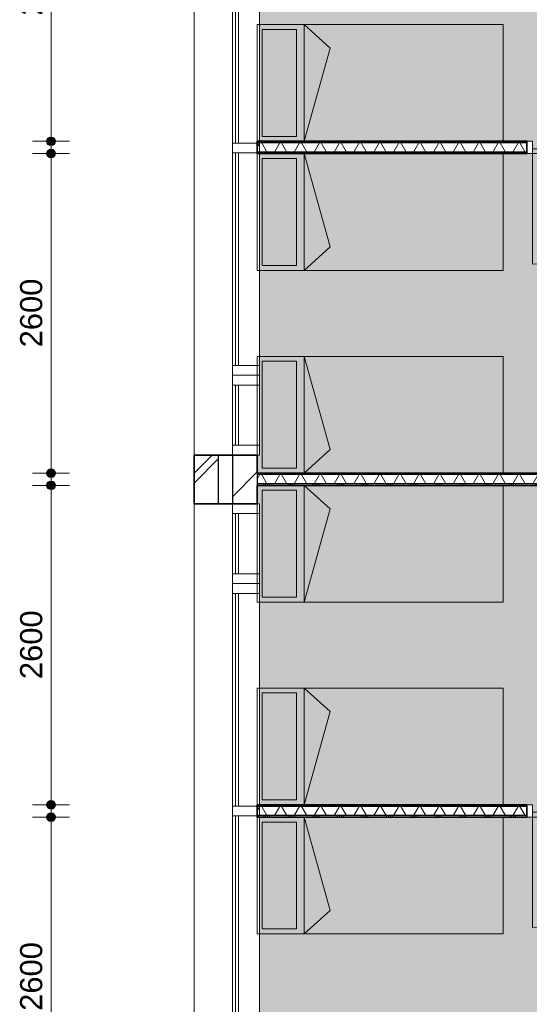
# Model space of a CAD drawing. Header units: millimetres. Extents: x 76115 to 117635, y -12665 to 37646.
# Tile 28 of 52: x 76115 to 80262, y 15592 to 23606. Entities that reach past the tile are written whole.
import ezdxf

# ---------------------------------------------------------------- set-up
doc = ezdxf.new("R2010")
doc.units = ezdxf.units.MM
doc.linetypes.add('Hidden', pattern=[4, 2, -2])
for name, color, linetype, lineweight in [('A-ANNO-DIMS', 211, 'Continuous', 9), ('A-ANNO-DIMS-100', 211, 'Continuous', 9), ('A-AREA-PATT', 32, 'Continuous', 9), ('A-DETL', 90, 'Continuous', 13), ('A-DOOR', 31, 'Continuous', 18), ('A-DOOR-FRAM', 31, 'Continuous', 13), ('A-GLAZ-CURT', 52, 'Continuous', 13), ('A-GLAZ-CWMG', 51, 'Continuous', 13), ('A-WALL', 113, 'Continuous', 18), ('A-WALL-PATT', 111, 'Continuous', 35), ('I-WALL', 2, 'Continuous', 18)]:
    doc.layers.add(name, color=color, linetype=linetype, lineweight=lineweight)
doc.styles.add('Arial', font='arial.ttf', dxfattribs={"height": 180})
doc.dimstyles.new('1_8mm', dxfattribs={"dimscale": 304.8, "dimtxt": 183.646692, "dimasz": 0.918635, "dimexe": 0.492126, "dimexo": 0.0625, "dimgap": 0.059055, "dimtad": 1, "dimdec": 0, "dimrnd": 5, "dimzin": 0, "dimdsep": 46, "dimtxsty": 'Arial', "dimblk1": 'DOTSMALL', "dimblk2": 'DOTSMALL', "dimsah": 1, "dimcen": 0.09, "dimdle": 0.590551, "dimazin": 0, "dimtfac": 1, "dimtdec": 4, "dimtix": 1, "dimtmove": 0, "dimatfit": 3, "dimfxl": 0.492126, "dimfxlon": 1, "dimtvp": 1, "dimtolj": 1, "dimtzin": 0, "dimlwd": 13, "dimlwe": 13, "dimarcsym": 2})
pattern_1 = [(270, (81148.13, 22615.74), (200, 7e-13), []), (270, (81132.13, 22615.74), (200, 7e-13), []), (270, (81116.13, 22615.74), (200, 7e-13), []), (270, (81100.13, 22615.74), (200, 7e-13), [])]
pattern_2 = [(270, (81148.13, 19915.72), (200, 7e-13), []), (270, (81132.13, 19915.72), (200, 7e-13), []), (270, (81116.13, 19915.72), (200, 7e-13), []), (270, (81100.13, 19915.72), (200, 7e-13), [])]
pattern_3 = [(270, (81148.13, 17215.7), (200, 7e-13), []), (270, (81132.13, 17215.7), (200, 7e-13), []), (270, (81116.13, 17215.7), (200, 7e-13), []), (270, (81100.13, 17215.7), (200, 7e-13), [])]

# ---------------------------------------------------------------- blocks, each defined once
blk = doc.blocks.new('System Panel - glas_offset-35-7501420-plot_01')
at = {"layer": 'A-GLAZ-CURT'}
for p, q in [((865, 47.5), (-865, 47.5)), ((-865, 47.5), (-865, 22.5)), ((-865, 22.5), (865, 22.5)), ((865, 22.5), (865, 47.5))]:
    blk.add_line(p, q, dxfattribs=at)
blk = doc.blocks.new('Rectangular Mullion - 80x220-V5-plot_01')
at = {"layer": 'A-GLAZ-CWMG'}
for p, q in [((77847.6, 22601.5), (77847.6, 24331.5)), ((78067.6, 22615.7), (78067.6, 24331.5))]:
    blk.add_line(p, q, dxfattribs=at)
blk = doc.blocks.new('Rectangular Mullion - 80x220-7501421-plot_01')
at = {"layer": 'A-GLAZ-CWMG'}
for p, q in [((-80, 0), (0, 0)), ((-80, -220), (-80, 0)), ((0, 0), (0, -220)), ((0, -220), (-80, -220))]:
    blk.add_line(p, q, dxfattribs=at)
blk = doc.blocks.new('Rectangular Mullion - 80x220-V6-plot_01')
at = {"layer": 'A-GLAZ-CWMG'}
for p, q in [((77847.6, 20791.5), (77847.6, 22521.5)), ((78067.6, 20791.5), (78067.6, 22515.8))]:
    blk.add_line(p, q, dxfattribs=at)
blk = doc.blocks.new('Rectangular Mullion - 80x220-7501417-plot_01')
at = {"layer": 'A-GLAZ-CWMG'}
for p, q in [((-40, 0), (40, 0)), ((-40, -220), (-40, 0)), ((40, 0), (40, -220)), ((40, -220), (-40, -220))]:
    blk.add_line(p, q, dxfattribs=at)
blk = doc.blocks.new('System Panel - glas_offset-35-7501423-plot_01')
at = {"layer": 'A-GLAZ-CURT'}
for p, q in [((245, 47.5), (-245, 47.5)), ((-245, 47.5), (-245, 22.5)), ((-245, 22.5), (245, 22.5)), ((245, 22.5), (245, 47.5))]:
    blk.add_line(p, q, dxfattribs=at)
blk = doc.blocks.new('Rectangular Mullion - 80x220-7501419-plot_01')
at = {"layer": 'A-GLAZ-CWMG'}
for p, q in [((83727.6, 36265.8), (84217.7, 36265.8)), ((83727.6, 36045.8), (84217.7, 36045.8))]:
    blk.add_line(p, q, dxfattribs=at)
blk = doc.blocks.new('Rectangular Mullion - 80x220-7501424-plot_01')
at = {"layer": 'A-GLAZ-CWMG'}
for p, q in [((-80, 0), (0, 0)), ((-80, -220), (-80, 0)), ((0, 0), (0, -220)), ((0, -220), (-80, -220))]:
    blk.add_line(p, q, dxfattribs=at)
blk = doc.blocks.new('Rectangular Mullion - 80x220-7501425-plot_01')
at = {"layer": 'A-GLAZ-CWMG'}
for p, q in [((0, 0), (-80, 0)), ((-80, 0), (-80, -220)), ((0, -220), (0, 0)), ((-80, -220), (0, -220))]:
    blk.add_line(p, q, dxfattribs=at)
blk = doc.blocks.new('Rectangular Mullion - 80x220-V7-plot_01')
at = {"layer": 'A-GLAZ-CWMG'}
for p, q in [((77847.6, 17205.6), (77847.6, 18935.6)), ((78067.6, 17215.7), (78067.6, 18935.6))]:
    blk.add_line(p, q, dxfattribs=at)
blk = doc.blocks.new('Rectangular Mullion - 80x220-7501422-plot_01')
at = {"layer": 'A-GLAZ-CWMG'}
for p, q in [((0, 0), (-80, 0)), ((-80, 0), (-80, -220)), ((0, -220), (0, 0)), ((-80, -220), (0, -220))]:
    blk.add_line(p, q, dxfattribs=at)
blk = doc.blocks.new('Rectangular Mullion - 80x220-V8-plot_01')
at = {"layer": 'A-GLAZ-CWMG'}
for p, q in [((77847.6, 15395.6), (77847.6, 17125.6)), ((78067.6, 15395.6), (78067.6, 17115.7))]:
    blk.add_line(p, q, dxfattribs=at)
blk = doc.blocks.new('200_32_ISR_deur_binnen - dagmaat 0900x2300-7594411-plot_01')
at = {"layer": 'A-DOOR', "lineweight": 13}
blk.add_hatch(color=256, dxfattribs=at).paths.add_polyline_path([(450, -10), (-450, -10), (-450, -50), (450, -50)])
at = {"layer": 'A-DOOR', "linetype": 'Hidden', "lineweight": 13}
blk.add_line((-450, -10), (450, -10), dxfattribs=at)
at = {"layer": 'A-DOOR', "lineweight": 13}
for p, q in [((-450, -10), (450, -10)), ((-450, -50), (-450, -10)), ((-450, -50), (-450, -950)), ((-450, -50), (450, -50)), ((450, -50), (-450, -50)), ((450, -10), (450, -50))]:
    blk.add_line(p, q, dxfattribs=at)
blk.add_arc((-450, -50), 900, 270, 0, dxfattribs=at)
at = {"layer": 'A-DOOR-FRAM'}
for p, q in [((-495, 50), (-450, 50)), ((-450, 50), (-450, -50)), ((450, -50), (450, 50)), ((450, 50), (495, 50)), ((-450, -50), (-495, -50)), ((495, -50), (450, -50))]:
    blk.add_line(p, q, dxfattribs=at)
blk = doc.blocks.new('DIMBLOCK36-plot_01')
at = {"layer": 'A-ANNO-DIMS-100', "lineweight": 25}
h = blk.add_hatch(color=256, dxfattribs=at)
edge = h.paths.add_edge_path()
edge.add_arc((76370.1, 17115.7), 35, 0, 360)
h = blk.add_hatch(color=256, dxfattribs=at)
edge = h.paths.add_edge_path()
edge.add_arc((76370.1, 14515.7), 35, 0, 360)
at = {"layer": 'A-ANNO-DIMS-100', "lineweight": 13}
for p, q in [((76370.1, 17295.7), (76370.1, 14335.7)), ((76370.1, 17115.7), (76220.1, 17115.7)), ((76370.1, 17115.7), (76520.1, 17115.7)), ((76370.1, 14515.7), (76220.1, 14515.7)), ((76370.1, 14515.7), (76520.1, 14515.7))]:
    blk.add_line(p, q, dxfattribs=at)
at = {"layer": 'A-ANNO-DIMS-100', "lineweight": 25}
for centre in [(76370.1, 17115.7), (76370.1, 14515.7)]:
    blk.add_circle(centre, 35, dxfattribs=at)
at = {"layer": 'A-ANNO-DIMS-100', "color": 0, "lineweight": 13, "insert": (76118.4, 15538.8), "char_height": 180, "width": 664.518, "attachment_point": 1, "rotation": 90, "line_spacing_factor": 0.941778, "style": 'Arial'}
blk.add_mtext('2600', dxfattribs=at)
blk = doc.blocks.new('_DotSmall')
at = {"color": 0, "linetype": 'ByBlock', "const_width": 0.5}
blk.add_lwpolyline([(-0.0625, 0, 1), (0.0625, 0, 1)], format="xyb", close=True, dxfattribs=at)
blk = doc.blocks.new('DIMBLOCK37-plot_01')
at = {"layer": 'A-ANNO-DIMS-100', "lineweight": 25}
h = blk.add_hatch(color=256, dxfattribs=at)
edge = h.paths.add_edge_path()
edge.add_arc((76370.1, 19815.7), 35, 0, 360)
h = blk.add_hatch(color=256, dxfattribs=at)
edge = h.paths.add_edge_path()
edge.add_arc((76370.1, 17215.7), 35, 0, 360)
at = {"layer": 'A-ANNO-DIMS-100', "lineweight": 13}
for p, q in [((76370.1, 17035.7), (76370.1, 19995.7)), ((76370.1, 19815.7), (76220.1, 19815.7)), ((76370.1, 19815.7), (76520.1, 19815.7)), ((76370.1, 17215.7), (76220.1, 17215.7)), ((76370.1, 17215.7), (76520.1, 17215.7))]:
    blk.add_line(p, q, dxfattribs=at)
at = {"layer": 'A-ANNO-DIMS-100', "lineweight": 25}
for centre in [(76370.1, 19815.7), (76370.1, 17215.7)]:
    blk.add_circle(centre, 35, dxfattribs=at)
at = {"layer": 'A-ANNO-DIMS-100', "color": 0, "lineweight": 13, "insert": (76118.4, 18238.8), "char_height": 180, "width": 664.518, "attachment_point": 1, "rotation": 90, "line_spacing_factor": 0.941778, "style": 'Arial'}
blk.add_mtext('2600', dxfattribs=at)
blk = doc.blocks.new('DIMBLOCK38-plot_01')
at = {"layer": 'A-ANNO-DIMS-100', "lineweight": 25}
h = blk.add_hatch(color=256, dxfattribs=at)
edge = h.paths.add_edge_path()
edge.add_arc((76370.1, 22515.7), 35, 0, 360)
h = blk.add_hatch(color=256, dxfattribs=at)
edge = h.paths.add_edge_path()
edge.add_arc((76370.1, 19915.7), 35, 0, 360)
at = {"layer": 'A-ANNO-DIMS-100', "lineweight": 13}
for p, q in [((76370.1, 22695.7), (76370.1, 19735.7)), ((76370.1, 22515.7), (76220.1, 22515.7)), ((76370.1, 22515.7), (76520.1, 22515.7)), ((76370.1, 19915.7), (76220.1, 19915.7)), ((76370.1, 19915.7), (76520.1, 19915.7))]:
    blk.add_line(p, q, dxfattribs=at)
at = {"layer": 'A-ANNO-DIMS-100', "lineweight": 25}
for centre in [(76370.1, 22515.7), (76370.1, 19915.7)]:
    blk.add_circle(centre, 35, dxfattribs=at)
at = {"layer": 'A-ANNO-DIMS-100', "color": 0, "lineweight": 13, "insert": (76118.4, 20938.8), "char_height": 180, "width": 664.518, "attachment_point": 1, "rotation": 90, "line_spacing_factor": 0.941778, "style": 'Arial'}
blk.add_mtext('2600', dxfattribs=at)
blk = doc.blocks.new('DIMBLOCK39-plot_01')
at = {"layer": 'A-ANNO-DIMS-100', "lineweight": 25}
h = blk.add_hatch(color=256, dxfattribs=at)
edge = h.paths.add_edge_path()
edge.add_arc((76370.1, 25215.8), 35, 0, 360)
h = blk.add_hatch(color=256, dxfattribs=at)
edge = h.paths.add_edge_path()
edge.add_arc((76370.1, 22615.7), 35, 0, 360)
at = {"layer": 'A-ANNO-DIMS-100', "lineweight": 13}
for p, q in [((76370.1, 25395.8), (76370.1, 22435.7)), ((76370.1, 25215.8), (76220.1, 25215.8)), ((76370.1, 25215.8), (76520.1, 25215.8)), ((76370.1, 22615.7), (76220.1, 22615.7)), ((76370.1, 22615.7), (76520.1, 22615.7))]:
    blk.add_line(p, q, dxfattribs=at)
at = {"layer": 'A-ANNO-DIMS-100', "lineweight": 25}
for centre in [(76370.1, 25215.8), (76370.1, 22615.7)]:
    blk.add_circle(centre, 35, dxfattribs=at)
at = {"layer": 'A-ANNO-DIMS-100', "color": 0, "lineweight": 13, "insert": (76118.4, 23638.9), "char_height": 180, "width": 664.518, "attachment_point": 1, "rotation": 90, "line_spacing_factor": 0.941778, "style": 'Arial'}
blk.add_mtext('2600', dxfattribs=at)

msp = doc.modelspace()

# ---------------------------------------------------------------- hatches: boundary and pattern name
at = {"layer": 'A-AREA-PATT'}
h = msp.add_hatch(color=9, dxfattribs=at)
h.paths.add_polyline_path([(81187.7, 22565.7), (81187.7, 22615.7), (84247.7, 22615.7), (84247.7, 25215.8), (78048.6, 25215.8), (78048.6, 25061.5), (78067.6, 25061.5), (78067.6, 22615.7), (80287.7, 22615.7), (80287.7, 22565.7)])
h.paths.add_polyline_path([(84297.7, 22660.7), (84297.7, 23560.7), (84287.7, 23560.7), (84287.7, 22660.7)])
h = msp.add_hatch(color=9, dxfattribs=at)
h.paths.add_polyline_path([(84247.7, 19915.7), (84247.7, 22515.7), (78067.6, 22515.7), (78067.6, 20061.5), (78048.6, 20061.5), (78048.6, 19915.7), (81366.6, 19915.7)])
h.paths.add_polyline_path([(84287.7, 21570.7), (84297.7, 21570.7), (84297.7, 22470.7), (84287.7, 22470.7)])
h.paths.add_polyline_path([(81187.7, 22555.7), (81187.7, 22565.7), (80287.7, 22565.7), (80287.7, 22555.7)])
h = msp.add_hatch(color=9, dxfattribs=at)
h.paths.add_polyline_path([(81187.7, 17165.7), (81187.7, 17215.7), (84247.7, 17215.7), (84247.7, 19815.7), (78048.6, 19815.7), (78048.6, 19665.6), (78067.6, 19665.6), (78067.6, 17215.7), (80287.7, 17215.7), (80287.7, 17165.7)])
h.paths.add_polyline_path([(84287.7, 17260.7), (84297.7, 17260.7), (84297.7, 18160.7), (84287.7, 18160.7), (84287.7, 17282.5)])
h = msp.add_hatch(color=9, dxfattribs=at)
h.paths.add_polyline_path([(81187.7, 14515.7), (84247.7, 14515.7), (84247.7, 17115.7), (78067.6, 17115.7), (78067.6, 14665.6), (78048.6, 14665.6), (78048.6, 14515.7), (80287.7, 14515.7)])
h.paths.add_polyline_path([(84287.7, 16170.7), (84297.7, 16170.7), (84297.7, 17070.7), (84287.7, 17070.7)])
h.paths.add_polyline_path([(80287.7, 17155.7), (81187.7, 17155.7), (81187.7, 17165.7), (80287.7, 17165.7)])
at = {"layer": 'A-WALL-PATT', "lineweight": 9}
h = msp.add_hatch(dxfattribs=at)
h.set_pattern_fill('FP_1', color=256, style=0, pattern_type=2)
h.set_pattern_definition([(45, (0, 0), (-282.8427, 282.8427), []), (45, (0, 80), (-282.8427, 282.8427), [])])
h.paths.add_polyline_path([(77733.6, 3351.6), (77733.6, 3865.5), (77533.6, 3865.5), (77533.6, 3351.6)])
h.paths.add_polyline_path([(77733.6, 8865.5), (77733.6, 9265.5), (77533.6, 9265.5), (77533.6, 8865.5)])
h.paths.add_polyline_path([(77733.6, 14265.6), (77733.6, 14665.6), (77533.6, 14665.6), (77533.6, 14265.6)])
h.paths.add_polyline_path([(77533.6, 19665.6), (77733.6, 19665.6), (77733.6, 20061.5), (77533.6, 20061.5)])
h.paths.add_polyline_path([(77533.6, 25061.5), (77733.6, 25061.5), (77733.6, 25465.7), (77533.6, 25465.7)])
h.paths.add_polyline_path([(77733.6, 30465.7), (77733.6, 30865.8), (77533.6, 30865.8), (77533.6, 30465.7)])
h.paths.add_polyline_path([(77533.6, 35865.8), (77733.6, 35865.8), (77733.6, 36379.8), (77533.6, 36379.8), (77533.6, 36064.8)])
h = msp.add_hatch(dxfattribs=at)
h.set_pattern_fill('FP_2', color=256, angle=45, style=0, pattern_type=2)
h.set_pattern_definition([(45, (0, 0), (-212.132, 212.132), [])])
h.paths.add_polyline_path([(77848.6, 3666.6), (78048.6, 3666.6), (78048.6, 3865.5), (77848.6, 3865.5)])
h.paths.add_polyline_path([(78048.6, 8865.5), (78048.6, 9265.5), (77848.6, 9265.5), (77848.6, 8865.5)])
h.paths.add_polyline_path([(77848.6, 14265.6), (78048.6, 14265.6), (78048.6, 14665.6), (77848.6, 14665.6), (77848.6, 14433.1)])
h.paths.add_polyline_path([(77848.6, 19665.6), (78048.6, 19665.6), (78048.6, 20061.5), (77848.6, 20061.5)])
h.paths.add_polyline_path([(78048.6, 25061.5), (78048.6, 25465.7), (77848.6, 25465.7), (77848.6, 25061.5)])
h.paths.add_polyline_path([(78048.6, 30465.7), (78048.6, 30865.8), (77848.6, 30865.8), (77848.6, 30465.7)])
h.paths.add_polyline_path([(78048.6, 35865.8), (78048.6, 36064.8), (77848.6, 36064.8), (77848.6, 35865.8)])
h = msp.add_hatch(dxfattribs=at)
h.set_pattern_fill('FP_13', color=256, angle=-270, style=0, pattern_type=2)
h.set_pattern_definition(pattern_1)
h.paths.add_polyline_path([(84247.7, 22603.2), (84247.7, 22615.7), (81232.7, 22615.7), (81232.7, 22603.2), (83408.8, 22603.2)])
h.paths.add_polyline_path([(80242.7, 22603.2), (80242.7, 22615.7), (78048.6, 22615.7), (78048.6, 22603.2)])
h = msp.add_hatch(dxfattribs=at)
h.set_pattern_fill('FP_14', color=256, angle=-300, style=0, pattern_type=2)
h.set_pattern_definition([(240, (81148.13, 22615.74), (121.2436, -70), []), (300, (81148.13, 22615.74), (121.2436, 70), [])])
h.paths.add_polyline_path([(84260.2, 22528.2), (84260.2, 22603.2), (81232.7, 22603.2), (81232.7, 22528.2), (84247.7, 22528.2)])
h.paths.add_polyline_path([(78048.6, 22528.2), (80242.7, 22528.2), (80242.7, 22603.2), (78048.6, 22603.2)])
h = msp.add_hatch(dxfattribs=at)
h.set_pattern_fill('FP_13', color=256, angle=-270, style=0, pattern_type=2)
h.set_pattern_definition(pattern_1)
h.paths.add_polyline_path([(84247.7, 22515.7), (84247.7, 22528.2), (81232.7, 22528.2), (81232.7, 22515.7), (83408.8, 22515.7)])
h.paths.add_polyline_path([(80242.7, 22515.7), (80242.7, 22528.2), (78048.6, 22528.2), (78048.6, 22515.7)])
h = msp.add_hatch(dxfattribs=at)
h.set_pattern_fill('FP_15', color=256, angle=-270, style=0, pattern_type=2)
h.set_pattern_definition(pattern_2)
h.paths.add_polyline_path([(84247.7, 19903.2), (84247.7, 19915.7), (78048.6, 19915.7), (78048.6, 19903.2), (81366.6, 19903.2)])
h = msp.add_hatch(dxfattribs=at)
h.set_pattern_fill('FP_16', color=256, angle=-300, style=0, pattern_type=2)
h.set_pattern_definition([(240, (81148.13, 19915.72), (121.2436, -70), []), (300, (81148.13, 19915.72), (121.2436, 70), [])])
h.paths.add_polyline_path([(84260.2, 19828.2), (84260.2, 19903.2), (78048.6, 19903.2), (78048.6, 19828.2), (84247.7, 19828.2)])
h = msp.add_hatch(dxfattribs=at)
h.set_pattern_fill('FP_15', color=256, angle=-270, style=0, pattern_type=2)
h.set_pattern_definition(pattern_2)
h.paths.add_polyline_path([(84247.7, 19815.7), (84247.7, 19828.2), (78048.6, 19828.2), (78048.6, 19815.7), (81366.6, 19815.7)])
h = msp.add_hatch(dxfattribs=at)
h.set_pattern_fill('FP_17', color=256, angle=-270, style=0, pattern_type=2)
h.set_pattern_definition(pattern_3)
h.paths.add_polyline_path([(81232.7, 17203.2), (84247.7, 17203.2), (84247.7, 17215.7), (81232.7, 17215.7)])
h.paths.add_polyline_path([(80242.7, 17203.2), (80242.7, 17215.7), (78048.6, 17215.7), (78048.6, 17203.2), (79324.5, 17203.2)])
h = msp.add_hatch(dxfattribs=at)
h.set_pattern_fill('FP_18', color=256, angle=-300, style=0, pattern_type=2)
h.set_pattern_definition([(240, (81148.13, 17215.7), (121.2436, -70), []), (300, (81148.13, 17215.7), (121.2436, 70), [])])
h.paths.add_polyline_path([(84247.7, 17128.2), (84260.2, 17128.2), (84260.2, 17203.2), (81232.7, 17203.2), (81232.7, 17128.2), (83408.8, 17128.2)])
h.paths.add_polyline_path([(79324.5, 17128.2), (80242.7, 17128.2), (80242.7, 17203.2), (78048.6, 17203.2), (78048.6, 17128.2)])
h = msp.add_hatch(dxfattribs=at)
h.set_pattern_fill('FP_17', color=256, angle=-270, style=0, pattern_type=2)
h.set_pattern_definition(pattern_3)
h.paths.add_polyline_path([(81366.6, 17115.7), (84247.7, 17115.7), (84247.7, 17128.2), (81232.7, 17128.2), (81232.7, 17115.7)])
h.paths.add_polyline_path([(80242.7, 17115.7), (80242.7, 17128.2), (78048.6, 17128.2), (78048.6, 17115.7), (79324.5, 17115.7)])

# ---------------------------------------------------------------- linework, layer by layer
at = {"layer": 'A-DETL', "lineweight": 9}
for p, q in [((78048.6, 23565.7), (80048.6, 23565.7)), ((78048.6, 23565.7), (78048.6, 22615.7)), ((78428.6, 22615.7), (78428.6, 23565.7)), ((78428.6, 23565.7), (78640.4, 23375)), ((80048.6, 23565.7), (80048.6, 22615.7)), ((78088.6, 23525.7), (78088.6, 22655.7)), ((78368.6, 23525.7), (78088.6, 23525.7)), ((78368.6, 22655.7), (78368.6, 23525.7)), ((78640.4, 23375), (78428.6, 22615.7)), ((80048.6, 22615.7), (78048.6, 22615.7)), ((78088.6, 22655.7), (78368.6, 22655.7)), ((80048.6, 22515.7), (78048.6, 22515.7)), ((78048.6, 21565.7), (78048.6, 22515.7)), ((78088.6, 21605.7), (78088.6, 22475.7)), ((78088.6, 22475.7), (78368.6, 22475.7)), ((78368.6, 22475.7), (78368.6, 21605.7)), ((78428.6, 22515.7), (78428.6, 21565.7)), ((78640.4, 21756.4), (78428.6, 22515.7)), ((80048.6, 21565.7), (80048.6, 22515.7)), ((78428.6, 21565.7), (78640.4, 21756.4)), ((78048.6, 21565.7), (80048.6, 21565.7)), ((78368.6, 21605.7), (78088.6, 21605.7)), ((80048.6, 20865.7), (78048.6, 20865.7)), ((78048.6, 19915.7), (78048.6, 20865.7)), ((78428.6, 20865.7), (78428.6, 19915.7)), ((78640.4, 20106.4), (78428.6, 20865.7)), ((80048.6, 19915.7), (80048.6, 20865.7)), ((78088.6, 19955.7), (78088.6, 20825.7)), ((78088.6, 20825.7), (78368.6, 20825.7)), ((78368.6, 20825.7), (78368.6, 19955.7)), ((78428.6, 19915.7), (78640.4, 20106.4)), ((78368.6, 19955.7), (78088.6, 19955.7)), ((78048.6, 19915.7), (80048.6, 19915.7)), ((78048.6, 19815.7), (80048.6, 19815.7)), ((78048.6, 19815.7), (78048.6, 18865.7)), ((78428.6, 18865.7), (78428.6, 19815.7)), ((78428.6, 19815.7), (78640.4, 19625)), ((80048.6, 19815.7), (80048.6, 18865.7)), ((78088.6, 19775.7), (78088.6, 18905.7)), ((78368.6, 19775.7), (78088.6, 19775.7)), ((78368.6, 18905.7), (78368.6, 19775.7)), ((78640.4, 19625), (78428.6, 18865.7)), ((80048.6, 18865.7), (78048.6, 18865.7)), ((78088.6, 18905.7), (78368.6, 18905.7)), ((78048.6, 18165.7), (80048.6, 18165.7)), ((78048.6, 18165.7), (78048.6, 17215.7)), ((78088.6, 18125.7), (78088.6, 17255.7)), ((78368.6, 18125.7), (78088.6, 18125.7)), ((78368.6, 17255.7), (78368.6, 18125.7)), ((78428.6, 17215.7), (78428.6, 18165.7)), ((78428.6, 18165.7), (78640.4, 17975)), ((80048.6, 18165.7), (80048.6, 17215.7)), ((78640.4, 17975), (78428.6, 17215.7)), ((78088.6, 17255.7), (78368.6, 17255.7)), ((80048.6, 17215.7), (78048.6, 17215.7)), ((80048.6, 17115.7), (78048.6, 17115.7)), ((78048.6, 16165.7), (78048.6, 17115.7)), ((78088.6, 16205.7), (78088.6, 17075.7)), ((78088.6, 17075.7), (78368.6, 17075.7)), ((78368.6, 17075.7), (78368.6, 16205.7)), ((78428.6, 17115.7), (78428.6, 16165.7)), ((78640.4, 16356.4), (78428.6, 17115.7)), ((80048.6, 16165.7), (80048.6, 17115.7)), ((78428.6, 16165.7), (78640.4, 16356.4)), ((78368.6, 16205.7), (78088.6, 16205.7)), ((78048.6, 16165.7), (80048.6, 16165.7))]:
    msp.add_line(p, q, dxfattribs=at)
at = {"layer": 'A-WALL'}
for p, q in [((77533.6, 20061.5), (77533.6, 25061.5)), ((77533.6, 14665.6), (77533.6, 19665.6))]:
    msp.add_line(p, q, dxfattribs=at)
at = {"layer": 'A-WALL', "lineweight": 25}
for p, q in [((80242.7, 22603.2), (78048.6, 22603.2)), ((80242.7, 22528.2), (78048.6, 22528.2)), ((77733.6, 19665.6), (77733.6, 20061.5)), ((77848.6, 19665.6), (77848.6, 20061.5)), ((78048.6, 19915.7), (78048.6, 19815.7)), ((84260.2, 19903.2), (78048.6, 19903.2)), ((84260.2, 19828.2), (78048.6, 19828.2)), ((80242.7, 17203.2), (78048.6, 17203.2)), ((80242.7, 17128.2), (78048.6, 17128.2))]:
    msp.add_line(p, q, dxfattribs=at)
at = {"layer": 'A-WALL', "lineweight": 35}
for p, q in [((77533.6, 20061.5), (77533.6, 19665.6)), ((78048.6, 20061.5), (77533.6, 20061.5)), ((78048.6, 19915.7), (78048.6, 20061.5)), ((78048.6, 19665.6), (78048.6, 19815.7)), ((77533.6, 19665.6), (78048.6, 19665.6))]:
    msp.add_line(p, q, dxfattribs=at)
at = {"layer": 'I-WALL', "lineweight": 35}
for p, q in [((80242.7, 22615.7), (78048.6, 22615.7)), ((78048.6, 22615.7), (78048.6, 22515.7)), ((80242.7, 22515.7), (80242.7, 22615.7)), ((78048.6, 22515.7), (80242.7, 22515.7)), ((84247.7, 19915.7), (78048.6, 19915.7)), ((78048.6, 19815.7), (84247.7, 19815.7)), ((80242.7, 17215.7), (78048.6, 17215.7)), ((78048.6, 17215.7), (78048.6, 17115.7)), ((80242.7, 17115.7), (80242.7, 17215.7)), ((78048.6, 17115.7), (80242.7, 17115.7))]:
    msp.add_line(p, q, dxfattribs=at)

# ---------------------------------------------------------------- block references
at = {"layer": 'A-DOOR-FRAM'}
for p in [(80737.7, 22565.7), (80737.7, 17165.7)]:
    msp.add_blockref('200_32_ISR_deur_binnen - dagmaat 0900x2300-7594411-plot_01', p, dxfattribs=at)
at = {"layer": 'A-GLAZ-CURT', "rotation": 270.0000000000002}
for name, p in [('System Panel - glas_offset-35-7501420-plot_01', (77847.6, 23466.5)), ('System Panel - glas_offset-35-7501420-plot_01', (77847.6, 21656.5)), ('System Panel - glas_offset-35-7501423-plot_01', (77847.6, 20386.5)), ('System Panel - glas_offset-35-7501423-plot_01', (77847.6, 19340.6)), ('System Panel - glas_offset-35-7501420-plot_01', (77847.6, 18070.6)), ('System Panel - glas_offset-35-7501420-plot_01', (77847.6, 16260.6))]:
    msp.add_blockref(name, p, dxfattribs=at)
at = {"layer": 'A-GLAZ-CWMG'}
for name in ['Rectangular Mullion - 80x220-V5-plot_01', 'Rectangular Mullion - 80x220-V6-plot_01', 'Rectangular Mullion - 80x220-V7-plot_01', 'Rectangular Mullion - 80x220-V8-plot_01']:
    msp.add_blockref(name, (0, 0), dxfattribs=at)
at = {"layer": 'A-GLAZ-CWMG', "extrusion": (0, 0, -1), "rotation": 269.9999999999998}
for name, p in [('Rectangular Mullion - 80x220-7501417-plot_01', (-77847.6, 22561.5)), ('Rectangular Mullion - 80x220-7501421-plot_01', (-77847.6, 20711.5)), ('Rectangular Mullion - 80x220-7501424-plot_01', (-77847.6, 20061.5)), ('Rectangular Mullion - 80x220-7501424-plot_01', (-77847.6, 19015.6)), ('Rectangular Mullion - 80x220-7501417-plot_01', (-77847.6, 17165.6))]:
    msp.add_blockref(name, p, dxfattribs=at)
at = {"layer": 'A-GLAZ-CWMG'}
for name, p, rotation in [('Rectangular Mullion - 80x220-7501425-plot_01', (77847.6, 20711.5), 90.0000000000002), ('Rectangular Mullion - 80x220-7501419-plot_01', (114113.4, -63586.2), 89.99999999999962), ('Rectangular Mullion - 80x220-7501425-plot_01', (77847.6, 19665.6), 90.0000000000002), ('Rectangular Mullion - 80x220-7501419-plot_01', (114113.4, -64632), 89.99999999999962), ('Rectangular Mullion - 80x220-7501422-plot_01', (77847.6, 19015.6), 90.0000000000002)]:
    msp.add_blockref(name, p, dxfattribs=dict(at, rotation=rotation))

# ---------------------------------------------------------------- dimensions: what is measured, and where the dimension line sits
at = {"layer": 'A-ANNO-DIMS', "lineweight": 13}
for base, p1, p2, picture, middle in [((76370.1, 22615.7), (76520.1, 25215.8), (76520.1, 22615.7), 'DIMBLOCK39-plot_01', (76260.2, 23915.7)), ((76370.1, 19915.7), (76520.1, 22515.7), (76520.1, 19915.7), 'DIMBLOCK38-plot_01', (76260.2, 21215.7)), ((76370.1, 19815.7), (76520.1, 17215.7), (76520.1, 19815.7), 'DIMBLOCK37-plot_01', (76260.2, 18515.7)), ((76370.1, 14515.7), (76520.1, 17115.7), (76520.1, 14515.7), 'DIMBLOCK36-plot_01', (76260.2, 15815.7))]:
    dim = msp.add_linear_dim(base=base, p1=p1, p2=p2, angle=90, dimstyle='1_8mm', override={"dimpost": '<>', "dimfxl": 2600.015673}, dxfattribs=at)
    dim.commit()
    dim.dimension.update_dxf_attribs({"geometry": picture, "text_midpoint": middle})

doc.saveas('drawing.dxf')
